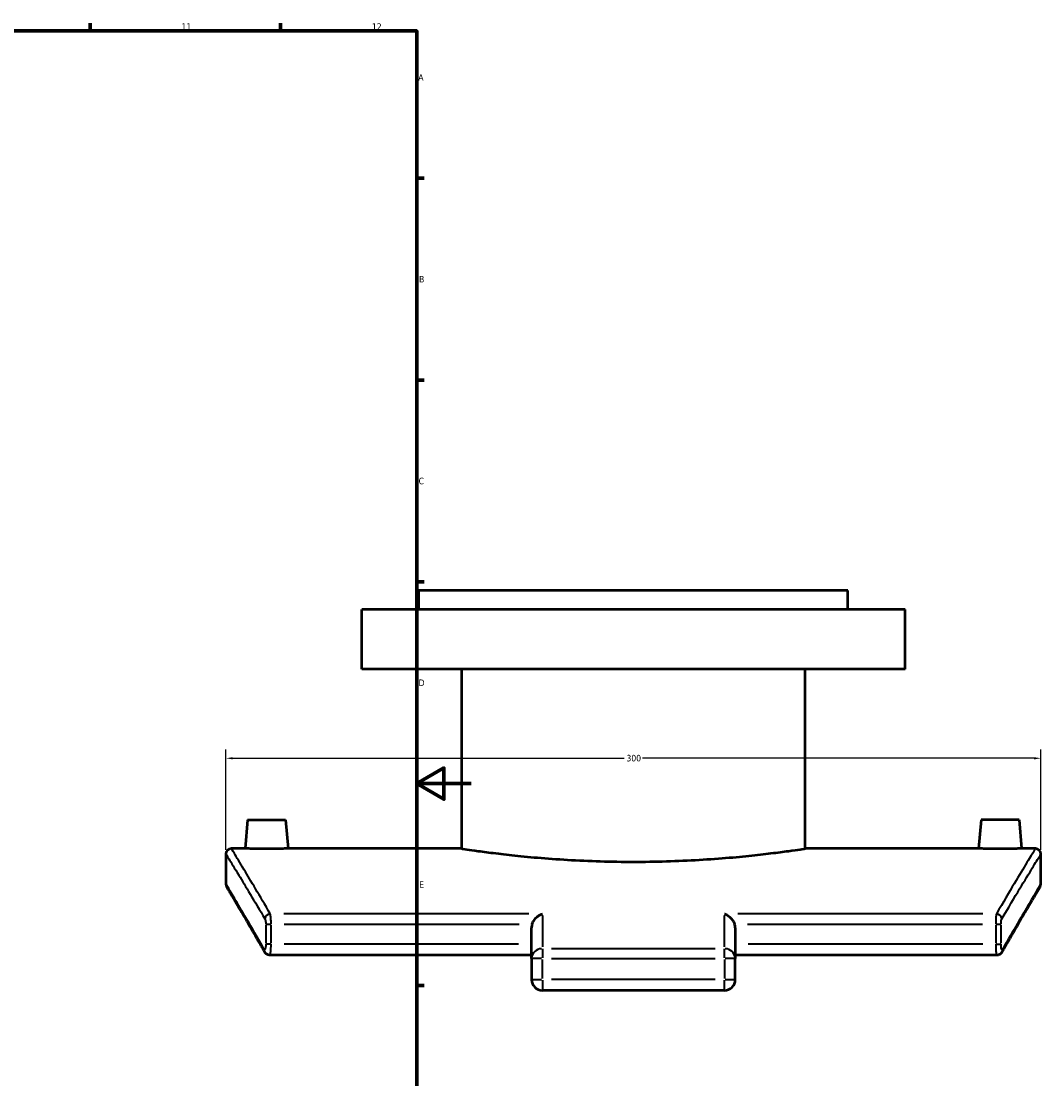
# Model space of a CAD drawing. Header units: millimetres. Extents: x -139 to 1051, y -527 to 904.
# Tile 9 of 9: x 675 to 1051, y 188 to 578. Entities that reach past the tile are written whole.
import ezdxf

# ---------------------------------------------------------------- set-up
doc = ezdxf.new("R2010")
doc.units = ezdxf.units.MM
for name, color, linetype, lineweight in [('Border (ANSI)', 7, 'Continuous', 70), ('Dimension (ANSI)', 7, 'Continuous', 25), ('Visible (ANSI)', 7, 'Continuous', 50), ('Visible Narrow (ANSI)', 7, 'Continuous', 35)]:
    doc.layers.add(name, color=color, linetype=linetype, lineweight=lineweight)
doc.styles.add('Note Text (ANSI)', font='tahoma.ttf')
doc.dimstyles.new('Default - mm (ANSI)', dxfattribs={"dimtxt": 2.4, "dimasz": 2.5, "dimexe": 3.175, "dimexo": 1.6002, "dimgap": 0.8, "dimtad": 0, "dimtoh": 1, "dimdec": 0, "dimrnd": 1e-08, "dimzin": 4, "dimdsep": 46, "dimtxsty": 'Note Text (ANSI)', "dimcen": 0.09, "dimdle": 10, "dimclrd": 256, "dimclre": 256, "dimclrt": 5, "dimadec": 1, "dimazin": 1, "dimtfac": 1.27, "dimtofl": 0, "dimtmove": 0, "dimatfit": 3, "dimfxl": 1, "dimtolj": 1, "dimtzin": 4, "dimlwd": -1, "dimlwe": -1, "dimarcsym": 0})

# ---------------------------------------------------------------- blocks, each defined once
blk = doc.blocks.new('Borders Default Border')
at = {"layer": 'Border (ANSI)'}
for p, q in [((700.83, 574), (700.83, 576.8)), ((770.92, 574), (770.92, 576.8)), ((821, 519.75), (823.8, 519.75)), ((821, 445.5), (823.8, 445.5)), ((821, 371.25), (823.8, 371.25)), ((821, 222.75), (823.8, 222.75))]:
    blk.add_line(p, q, dxfattribs=at)
at = {"layer": 'Border (ANSI)', "flags": 128}
for points in [[(20, 20), (20, 574), (821, 574), (821, 20), (20, 20)], [(841, 297), (821, 297), (831, 302.77), (831, 291.23), (821, 297)]]:
    blk.add_lwpolyline(points, dxfattribs=at)
at = {"layer": 'Border (ANSI)', "color": 5, "true_color": 0x0000ff, "char_height": 2.4, "attachment_point": 7, "style": 'Note Text (ANSI)'}
for s, insert in [('11', (734.43, 574.4)), ('12', (804.52, 574.4)), ('A', (821.58, 555.68)), ('B', (821.87, 481.43)), ('C', (821.71, 407.13)), ('D', (821.72, 332.93)), ('E', (821.91, 258.68))]:
    blk.add_mtext(s, dxfattribs=dict(at, insert=insert))
blk = doc.blocks.new('*D15')
at = {"layer": 'Defpoints', "color": 0, "transparency": 16777216}
for p in [(1050.77, 306.33), (750.77, 271.08), (1050.77, 271.08)]:
    blk.add_point(p, dxfattribs=at)
at = {"layer": 'Dimension (ANSI)', "transparency": 16777216}
for p, q in [((750.77, 272.68), (750.77, 309.5)), ((1050.77, 272.68), (1050.77, 309.5)), ((753.27, 306.33), (897.41, 306.33)), ((1048.27, 306.33), (904.13, 306.33))]:
    blk.add_line(p, q, dxfattribs=at)
for points in [[(753.27, 306.74), (753.27, 305.91), (750.77, 306.33)], [(1048.27, 306.74), (1048.27, 305.91), (1050.77, 306.33)]]:
    blk.add_solid(points, dxfattribs=at)
at = {"layer": 'Dimension (ANSI)', "color": 5, "transparency": 16777216, "insert": (898.21, 307.58), "char_height": 2.4, "attachment_point": 1, "style": 'Note Text (ANSI)'}
blk.add_mtext('\\A1;300', dxfattribs=at)

msp = doc.modelspace()

# ---------------------------------------------------------------- linework, layer by layer
at = {"layer": 'Visible (ANSI)'}
for p, q in [((979.77, 368.08), (821.77, 368.08)), ((821.77, 361.08), (821.77, 368.08)), ((979.77, 361.08), (979.77, 368.08)), ((1000.77, 361.08), (800.77, 361.08)), ((800.77, 339.08), (800.77, 361.08)), ((1000.77, 339.08), (1000.77, 361.08)), ((1000.77, 339.08), (800.77, 339.08)), ((837.57, 273.08), (837.57, 339.08)), ((963.97, 273.08), (963.97, 339.08)), ((758.77, 283.68), (757.85, 273.08)), ((758.77, 283.68), (772.77, 283.68)), ((772.77, 283.68), (773.7, 273.08)), ((1028.77, 283.68), (1027.85, 273.08)), ((1042.77, 283.68), (1028.77, 283.68)), ((1042.77, 283.68), (1043.7, 273.08)), ((757.85, 273.08), (752.77, 273.08)), ((837.57, 273.08), (773.7, 273.08)), ((1027.85, 273.08), (963.97, 273.08)), ((1048.77, 273.08), (1043.7, 273.08)), ((750.77, 271.08), (750.77, 260.08)), ((1050.77, 260.08), (1050.77, 271.08)), ((863.27, 232.62), (863.27, 243.87)), ((938.27, 243.87), (938.27, 232.62)), ((863.27, 233.87), (766.97, 233.87)), ((1034.57, 233.87), (938.27, 233.87)), ((863.27, 232.62), (863.27, 224.92)), ((938.27, 224.92), (938.27, 232.62)), ((934.27, 220.92), (867.27, 220.92))]:
    msp.add_line(p, q, dxfattribs=at)
for centre, radius, start, end in [((752.77, 271.08), 2, 90, 180), ((1048.77, 271.08), 2, 0, 90), ((752.77, 260.08), 2, 180, 210.7661), ((1048.77, 260.08), 2, 329.2339, 0), ((867.27, 224.92), 4, 180, 270), ((934.27, 224.92), 4, 270, 0)]:
    msp.add_arc(centre, radius, start, end, dxfattribs=at)
for points, knots in [([(765.77, 273.01), (764.78, 273.01), (763.71, 273.01), (761.76, 273.03), (760.87, 273.04), (759.46, 273.06), (758.85, 273.07), (758.04, 273.08), (757.85, 273.08), (757.85, 273.08)], [0, 0, 0, 0, 0.298775, 0.298775, 0.59755, 0.59755, 0.896268, 0.896268, 1.194987, 1.194987, 1.194987, 1.194987]), ([(773.7, 273.08), (773.7, 273.08), (773.5, 273.08), (772.69, 273.07), (772.08, 273.06), (770.68, 273.04), (769.78, 273.03), (767.83, 273.01), (766.77, 273.01), (765.77, 273.01)], [3.58496, 3.58496, 3.58496, 3.58496, 3.883678, 3.883678, 4.182396, 4.182396, 4.481171, 4.481171, 4.779946, 4.779946, 4.779946, 4.779946]), ([(837.57, 273.08), (837.57, 273.08), (837.95, 273.03), (839.56, 272.79), (840.78, 272.61), (844, 272.15), (846.01, 271.88), (850.65, 271.29), (853.28, 270.97), (858.89, 270.37), (862.05, 270.05), (868.95, 269.46), (872.68, 269.19), (880.46, 268.73), (884.52, 268.55), (892.69, 268.3), (896.8, 268.24), (904.75, 268.24), (908.86, 268.3), (917.02, 268.55), (921.08, 268.73), (928.87, 269.19), (932.6, 269.46), (939.49, 270.05), (942.66, 270.37), (948.26, 270.97), (950.89, 271.29), (955.53, 271.88), (957.54, 272.15), (960.77, 272.61), (961.99, 272.79), (963.59, 273.03), (963.97, 273.08), (963.97, 273.08)], [9.5386, 9.5386, 9.5386, 9.5386, 10.730914, 10.730914, 11.923228, 11.923228, 13.115542, 13.115542, 14.307856, 14.307856, 15.500192, 15.500192, 16.692528, 16.692528, 17.884864, 17.884864, 19.0772, 19.0772, 20.269536, 20.269536, 21.461872, 21.461872, 22.654209, 22.654209, 23.846545, 23.846545, 25.038859, 25.038859, 26.231173, 26.231173, 27.423487, 27.423487, 28.6158, 28.6158, 28.6158, 28.6158]), ([(1035.77, 273.01), (1034.78, 273.01), (1033.71, 273.01), (1031.76, 273.03), (1030.87, 273.04), (1029.46, 273.06), (1028.85, 273.07), (1028.04, 273.08), (1027.85, 273.08), (1027.85, 273.08)], [2.389973, 2.389973, 2.389973, 2.389973, 2.688748, 2.688748, 2.987523, 2.987523, 3.286242, 3.286242, 3.58496, 3.58496, 3.58496, 3.58496]), ([(1043.7, 273.08), (1043.7, 273.08), (1043.5, 273.08), (1042.69, 273.07), (1042.08, 273.06), (1040.68, 273.04), (1039.78, 273.03), (1037.83, 273.01), (1036.77, 273.01), (1035.77, 273.01)], [5.974933, 5.974933, 5.974933, 5.974933, 6.273651, 6.273651, 6.572369, 6.572369, 6.871144, 6.871144, 7.16992, 7.16992, 7.16992, 7.16992]), ([(765.09, 235), (764.2, 236.57), (763.34, 238.07), (761.7, 240.91), (760.92, 242.26), (759.44, 244.81), (758.74, 246.01), (757.43, 248.26), (756.82, 249.3), (755.68, 251.24), (755.16, 252.13), (754.2, 253.75), (753.77, 254.48), (753, 255.79), (752.66, 256.36), (752.08, 257.34), (751.83, 257.75), (751.44, 258.4), (751.3, 258.65), (751.1, 258.98), (751.05, 259.06), (751.05, 259.06)], [0, 0, 0, 0, 1.407982, 1.407982, 2.815964, 2.815964, 4.223945, 4.223945, 5.631927, 5.631927, 7.039909, 7.039909, 8.447891, 8.447891, 9.855872, 9.855872, 11.263854, 11.263854, 12.671836, 12.671836, 14.079818, 14.079818, 14.079818, 14.079818]), ([(1050.49, 259.06), (1050.49, 259.06), (1050.44, 258.98), (1050.25, 258.65), (1050.1, 258.4), (1049.71, 257.75), (1049.47, 257.34), (1048.89, 256.36), (1048.55, 255.79), (1047.78, 254.48), (1047.34, 253.75), (1046.39, 252.13), (1045.86, 251.24), (1044.73, 249.3), (1044.12, 248.26), (1042.8, 246.01), (1042.11, 244.81), (1040.63, 242.26), (1039.85, 240.91), (1038.21, 238.07), (1037.35, 236.57), (1036.45, 235)], [14.079818, 14.079818, 14.079818, 14.079818, 15.487802, 15.487802, 16.895787, 16.895787, 18.303772, 18.303772, 19.711756, 19.711756, 21.119741, 21.119741, 22.527726, 22.527726, 23.935711, 23.935711, 25.343695, 25.343695, 26.75168, 26.75168, 28.159665, 28.159665, 28.159665, 28.159665]), ([(863.51, 245.31), (863.45, 245.12), (863.39, 244.92), (863.3, 244.43), (863.27, 244.13), (863.27, 243.87)], [-1.9738216, -1.9738216, -1.9738216, -1.9738216, -1.9163377, -1.9163377, -1.8358762, -1.8358762, -1.8358762, -1.8358762]), ([(863.51, 245.31), (863.66, 245.74), (863.86, 246.15), (864.42, 247.03), (864.81, 247.48), (865.53, 248.13), (865.86, 248.38), (866.55, 248.79), (866.91, 248.96), (867.27, 249.08), (867.27, 249.08), (867.27, 249.08)], [0, 0, 0, 0, 0.1367047, 0.1367047, 0.3234749, 0.3234749, 0.4686552, 0.4686552, 0.6189793, 0.6189793, 0.6202335, 0.6202335, 0.6202335, 0.6202335]), ([(934.27, 249.08), (934.28, 249.08), (934.28, 249.08), (934.7, 248.94), (935.13, 248.73), (935.93, 248.21), (936.31, 247.89), (937.02, 247.15), (937.36, 246.71), (937.79, 245.93), (937.93, 245.63), (938.04, 245.31)], [-0.0012645, -0.0012645, -0.0012645, -0.0012645, 0, 0, 0.1792566, 0.1792566, 0.3501045, 0.3501045, 0.5234113, 0.5234113, 0.624178, 0.624178, 0.624178, 0.624178]), ([(938.27, 243.87), (938.27, 244.13), (938.25, 244.43), (938.15, 244.92), (938.1, 245.12), (938.04, 245.31)], [-0.6117182, -0.6117182, -0.6117182, -0.6117182, -0.5312567, -0.5312567, -0.4737728, -0.4737728, -0.4737728, -0.4737728]), ([(766.97, 233.87), (766.75, 233.87), (766.52, 233.91), (766.12, 234.04), (765.95, 234.14), (765.67, 234.32), (765.55, 234.42), (765.37, 234.6), (765.3, 234.69), (765.18, 234.85), (765.14, 234.93), (765.1, 235), (765.09, 235), (765.09, 235)], [0.31757121, 0.31757121, 0.31757121, 0.31757121, 0.33146257, 0.33146257, 0.34566564, 0.34566564, 0.3598687, 0.3598687, 0.37407177, 0.37407177, 0.38827484, 0.38827484, 0.38858654, 0.38858654, 0.38858654, 0.38858654]), ([(1036.45, 235), (1036.41, 234.93), (1036.36, 234.86), (1036.25, 234.7), (1036.18, 234.61), (1036, 234.43), (1035.89, 234.33), (1035.61, 234.14), (1035.44, 234.05), (1035.04, 233.92), (1034.81, 233.87), (1034.57, 233.87)], [0, 0, 0, 0, 0.01420289, 0.01420289, 0.02840577, 0.02840577, 0.04260866, 0.04260866, 0.05681155, 0.05681155, 0.07101443, 0.07101443, 0.07101443, 0.07101443])]:
    msp.add_open_spline(points, degree=3, knots=knots, dxfattribs=at)
at = {"layer": 'Visible Narrow (ANSI)'}
for p, q in [((765.47, 245.31), (767.26, 245.31)), ((862.26, 249.08), (772.12, 249.08)), ((772.2, 245.31), (858.7, 245.31)), ((867.27, 248.5), (867.27, 236.97)), ((934.27, 236.97), (934.27, 248.5)), ((1029.43, 249.08), (939.28, 249.08)), ((942.84, 245.31), (1029.35, 245.31)), ((1034.29, 245.31), (1036.08, 245.31)), ((765.44, 244.94), (765.44, 238.25)), ((767.39, 238.25), (767.39, 244.94)), ((1034.15, 244.94), (1034.15, 238.25)), ((1036.11, 238.25), (1036.11, 244.94)), ((767.26, 237.87), (765.47, 237.87)), ((858.48, 237.87), (772.19, 237.87)), ((1029.36, 237.87), (943.07, 237.87)), ((1034.29, 237.87), (1036.08, 237.87)), ((867.27, 236.16), (867.27, 232.85)), ((930.92, 236.26), (870.62, 236.26)), ((934.27, 232.85), (934.27, 236.16)), ((866.96, 232.62), (863.29, 232.62)), ((867.27, 225.31), (867.27, 232.23)), ((870.62, 232.62), (930.92, 232.62)), ((934.27, 232.23), (934.27, 225.31)), ((938.26, 232.62), (934.59, 232.62)), ((863.29, 224.92), (866.96, 224.92)), ((867.27, 224.61), (867.27, 220.93)), ((930.92, 224.92), (870.62, 224.92)), ((934.27, 220.93), (934.27, 224.61)), ((934.59, 224.92), (938.26, 224.92))]:
    msp.add_line(p, q, dxfattribs=at)
for centre, major_axis, ratio, start_param, end_param in [((767.11, 247.2), (1.72, 1.01), 0.924339, 1.147525, 2.499361), ((1034.43, 247.2), (-1.72, 1.01), 0.924339, 3.783824, 5.13566), ((766.83, 235.99), (-1.74, -0.99), 0.922718, 5.756343, 6.255457), ((867.27, 232.62), (-4, 0), 0.911274, 4.790929, 6.204645), ((934.27, 232.62), (4, 0), 0.911274, 0.07854, 1.492257), ((1034.72, 235.99), (1.74, -0.99), 0.922718, 0.027729, 0.526842)]:
    msp.add_ellipse(centre, major_axis=major_axis, ratio=ratio, start_param=start_param, end_param=end_param, dxfattribs=at)
for points, knots in [([(767.11, 249.08), (763.14, 255.86), (759.89, 261.29), (755.9, 267.94), (754.68, 269.95), (753.15, 272.47), (752.77, 273.08), (752.77, 273.08)], [-28.421305, -28.421305, -28.421305, -28.421305, -22.265337, -22.265337, -18.091214, -18.091214, -14.210636, -14.210636, -14.210636, -14.210636]), ([(1048.77, 273.08), (1048.77, 273.08), (1048.59, 272.79), (1047.73, 271.37), (1046.86, 269.93), (1043.21, 263.9), (1039.39, 257.54), (1034.43, 249.08)], [-14.210636, -14.210636, -14.210636, -14.210636, -11.517132, -11.517132, -7.680826, -7.680826, 0, 0, 0, 0]), ([(750.77, 271.08), (750.77, 271.08), (751.15, 270.48), (752.68, 267.96), (753.91, 265.96), (757.91, 259.35), (761.17, 253.94), (765.15, 247.2)], [14.210636, 14.210636, 14.210636, 14.210636, 18.091214, 18.091214, 22.265337, 22.265337, 28.421305, 28.421305, 28.421305, 28.421305]), ([(1036.39, 247.2), (1041.36, 255.62), (1045.2, 261.94), (1048.85, 267.95), (1049.72, 269.37), (1050.59, 270.79), (1050.77, 271.08), (1050.77, 271.08)], [0, 0, 0, 0, 7.680826, 7.680826, 11.517132, 11.517132, 14.210636, 14.210636, 14.210636, 14.210636]), ([(764.87, 235.99), (760.04, 244.43), (756.29, 250.78), (752.72, 256.81), (751.87, 258.24), (750.97, 259.76), (750.77, 260.08), (750.77, 260.08)], [0, 0, 0, 0, 7.560003, 7.560003, 11.274223, 11.274223, 14.079818, 14.079818, 14.079818, 14.079818]), ([(1050.77, 260.08), (1050.77, 260.08), (1050.76, 260.06), (1050.47, 259.58), (1049.01, 257.14), (1044.06, 248.75), (1040.75, 243.11), (1036.67, 235.99)], [14.079818, 14.079818, 14.079818, 14.079818, 14.826529, 14.826529, 21.779293, 21.779293, 28.159665, 28.159665, 28.159665, 28.159665]), ([(765.15, 247.2), (765.18, 247.15), (765.21, 247.1), (765.27, 246.92), (765.3, 246.78), (765.37, 246.41), (765.4, 246.16), (765.43, 245.71), (765.44, 245.51), (765.44, 245.31)], [0, 0, 0, 0, 0.0402879, 0.0402879, 0.1047486, 0.1047486, 0.1885475, 0.1885475, 0.2478029, 0.2478029, 0.2478029, 0.2478029]), ([(767.39, 245.31), (767.39, 245.71), (767.39, 246.1), (767.36, 247.01), (767.33, 247.51), (767.26, 248.25), (767.23, 248.53), (767.16, 248.88), (767.14, 248.99), (767.11, 249.08)], [-0.2478029, -0.2478029, -0.2478029, -0.2478029, -0.1885475, -0.1885475, -0.1047486, -0.1047486, -0.0402879, -0.0402879, 0, 0, 0, 0]), ([(1034.43, 249.08), (1034.39, 248.93), (1034.35, 248.7), (1034.27, 248.09), (1034.23, 247.68), (1034.18, 246.86), (1034.17, 246.47), (1034.16, 245.82), (1034.15, 245.57), (1034.15, 245.31)], [-0.247803, -0.247803, -0.247803, -0.247803, -0.1784404, -0.1784404, -0.0991336, -0.0991336, -0.0381283, -0.0381283, 0, 0, 0, 0]), ([(1036.11, 245.31), (1036.11, 245.44), (1036.11, 245.57), (1036.13, 245.89), (1036.14, 246.08), (1036.19, 246.49), (1036.22, 246.7), (1036.3, 247.01), (1036.35, 247.12), (1036.39, 247.2)], [0, 0, 0, 0, 0.0381283, 0.0381283, 0.0991336, 0.0991336, 0.1784404, 0.1784404, 0.247803, 0.247803, 0.247803, 0.247803]), ([(765.44, 237.87), (765.44, 237.75), (765.43, 237.62), (765.42, 237.3), (765.4, 237.1), (765.36, 236.69), (765.32, 236.49), (765.22, 236.11), (765.16, 235.96), (765.02, 235.84), (764.94, 235.88), (764.87, 235.99)], [0, 0, 0, 0, 0.0381289, 0.0381289, 0.0991351, 0.0991351, 0.1784431, 0.1784431, 0.2815436, 0.2815436, 0.3885865, 0.3885865, 0.3885865, 0.3885865]), ([(766.97, 233.88), (767, 233.88), (767.02, 233.9), (767.11, 234.06), (767.18, 234.34), (767.28, 235.1), (767.31, 235.51), (767.36, 236.33), (767.38, 236.72), (767.39, 237.37), (767.39, 237.62), (767.39, 237.87)], [-0.3175712, -0.3175712, -0.3175712, -0.3175712, -0.2815436, -0.2815436, -0.1784431, -0.1784431, -0.0991351, -0.0991351, -0.0381289, -0.0381289, 0, 0, 0, 0]), ([(1034.15, 237.87), (1034.15, 237.27), (1034.17, 236.67), (1034.23, 235.48), (1034.28, 234.92), (1034.39, 234.22), (1034.45, 234.02), (1034.53, 233.89), (1034.55, 233.87), (1034.57, 233.87)], [-0.3885866, -0.3885866, -0.3885866, -0.3885866, -0.298043, -0.298043, -0.1889005, -0.1889005, -0.1049447, -0.1049447, -0.0710144, -0.0710144, -0.0710144, -0.0710144]), ([(1036.67, 235.99), (1036.65, 235.95), (1036.62, 235.92), (1036.55, 235.87), (1036.51, 235.87), (1036.41, 235.95), (1036.35, 236.05), (1036.24, 236.4), (1036.19, 236.68), (1036.13, 237.27), (1036.11, 237.57), (1036.11, 237.87)], [0, 0, 0, 0, 0.0403634, 0.0403634, 0.1049447, 0.1049447, 0.1889005, 0.1889005, 0.298043, 0.298043, 0.3885866, 0.3885866, 0.3885866, 0.3885866])]:
    msp.add_open_spline(points, degree=3, knots=knots, dxfattribs=at)

# ---------------------------------------------------------------- block references
msp.add_blockref('Borders Default Border', (0, 0))

# ---------------------------------------------------------------- dimensions: what is measured, and where the dimension line sits
at = {"layer": 'Dimension (ANSI)'}
dim = msp.add_linear_dim(base=(1050.77, 306.33), p1=(750.77, 271.08), p2=(1050.77, 271.08), angle=180, dimstyle='Default - mm (ANSI)', override={"dimgap": 0.8, "dimtoh": 0, "dimdec": 0, "dimtol": 0, "dimlim": 0, "dimtp": 0, "dimtm": 0, "dimtdec": 2, "dimatfit": 1}, dxfattribs=at)
dim.commit()
dim.dimension.update_dxf_attribs({"geometry": '*D15', "text_midpoint": (900.77, 306.33), "dimtype": 160})

doc.saveas('drawing.dxf')
